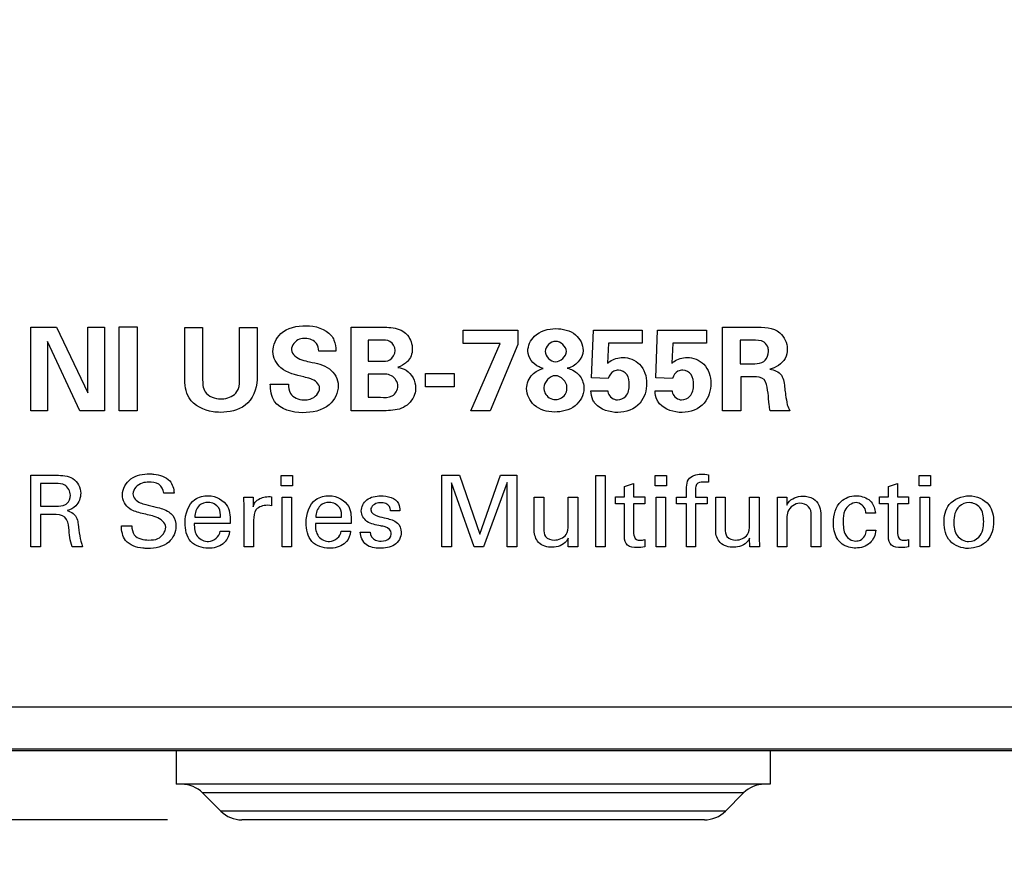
# Model space of a CAD drawing. Header units: inches. Extents: x 0 to 34, y 0 to 22.
# Tile 5 of 37: x 12.8 to 13.6, y 4.3 to 5. Entities that reach past the tile are written whole.
import ezdxf

# ---------------------------------------------------------------- set-up
doc = ezdxf.new("R2010")
doc.units = ezdxf.units.IN
doc.header["$LTSCALE"] = 1.87
doc.header["$MEASUREMENT"] = 0
doc.layers.get('0').update_dxf_attribs({"linetype": 'CONTINUOUS'})
doc.layers.add('02___PRT_ALL_AXES', color=7, linetype='CONTINUOUS')
doc.layers.add('DIMENSIONS', color=7, linetype='CONTINUOUS')
doc.styles.get("Standard").update_dxf_attribs({"font": 'txt', "width": 0.8})
doc.dimstyles.new('DIMSTYLE_1', dxfattribs={"dimtxt": 0.125, "dimasz": 0.18, "dimexe": 0.18, "dimexo": 0.0625, "dimgap": 0.09, "dimtad": 0, "dimtih": 1, "dimtoh": 1, "dimdec": 3, "dimzin": 4, "dimdsep": 46, "dimtxsty": 'STANDARD', "dimblk": '_FILLED', "dimblk1": '_FILLED', "dimblk2": '_FILLED', "dimcen": 0.09, "dimadec": 0, "dimazin": 0, "dimtp": 0.001, "dimtm": 0.001, "dimtfac": 1, "dimtdec": 3, "dimtofl": 0, "dimtmove": 0, "dimatfit": 3, "dimldrblk": '_FILLED', "dimfxl": 1, "dimtolj": 1, "dimtzin": 4, "dimarcsym": 0})

# ---------------------------------------------------------------- blocks, each defined once
blk = doc.blocks.new('_FILLED')
at = {"color": 0, "linetype": 'BYBLOCK'}
blk.add_solid([(0, 0), (-1, 0.1736), (-1, -0.1736)], dxfattribs=at)
blk = doc.blocks.new('*D7')
at = {"layer": 'DIMENSIONS', "color": 2, "linetype": 'CONTINUOUS'}
for p, q in [((12.63522, 5.71064), (11.2271, 5.71064)), ((11.3521, 5.71064), (11.3521, 5.15477)), ((11.3521, 4.3489), (11.3521, 4.90477)), ((12.89058, 4.3489), (11.2271, 4.3489))]:
    blk.add_line(p, q, dxfattribs=at)
at = {"layer": 'DIMENSIONS', "color": 2, "linetype": 'CONTINUOUS', "xscale": 0.18, "yscale": 0.18, "zscale": 0.18}
for p, rotation in [((11.3521, 5.71064), 90), ((11.3521, 4.3489), 270)]:
    blk.add_blockref('_FILLED', p, dxfattribs=dict(at, rotation=rotation))
at = {"layer": 'DIMENSIONS', "color": 2, "linetype": 'CONTINUOUS', "insert": (11.3521, 5.09227), "char_height": 0.125, "width": 1.525, "attachment_point": 2, "line_spacing_factor": 0.9}
blk.add_mtext('(1.362{\\Ftxt.shx;\\W1.000000;\\H0.125000; }[34.59])', dxfattribs=at)
blk = doc.blocks.new('*D8')
at = {"layer": 'DIMENSIONS', "color": 2, "linetype": 'CONTINUOUS'}
for p, q in [((13.96348, 4.70882), (13.96348, 2.76486)), ((12.39598, 4.6464), (12.39598, 2.76486)), ((12.39598, 2.88986), (12.03598, 2.88986)), ((13.96348, 2.88986), (14.32348, 2.88986))]:
    blk.add_line(p, q, dxfattribs=at)
at = {"layer": 'DIMENSIONS', "color": 2, "linetype": 'CONTINUOUS', "xscale": 0.18, "yscale": 0.18, "zscale": 0.18}
blk.add_blockref('_FILLED', (12.39598, 2.88986), dxfattribs=at)
at = {"layer": 'DIMENSIONS', "color": 2, "linetype": 'CONTINUOUS', "xscale": 0.18, "yscale": 0.18, "zscale": 0.18, "rotation": 180}
blk.add_blockref('_FILLED', (13.96348, 2.88986), dxfattribs=at)
at = {"layer": 'DIMENSIONS', "color": 2, "linetype": 'CONTINUOUS', "insert": (13.17973, 2.95236), "char_height": 0.125, "width": 1.325, "attachment_point": 2, "line_spacing_factor": 0.9}
blk.add_mtext('1.568{\\Ftxt.shx;\\W1.000000;\\H0.125000; }[39.81]', dxfattribs=at)

msp = doc.modelspace()

# ---------------------------------------------------------------- linework, layer by layer
at = {"color": 40, "linetype": 'CONTINUOUS'}
for p, q in [((12.77529, 4.69309), (12.77529, 4.76342)), ((12.77529, 4.76342), (12.79708, 4.76342)), ((12.79708, 4.76342), (12.82344, 4.70807)), ((12.82344, 4.70807), (12.82344, 4.76342)), ((12.82344, 4.76342), (12.83745, 4.76342)), ((12.83745, 4.76342), (12.83745, 4.69309)), ((12.84976, 4.69309), (12.84976, 4.76362)), ((12.84976, 4.76362), (12.86484, 4.76362)), ((12.86484, 4.76362), (12.86484, 4.69309)), ((12.90498, 4.72121), (12.90498, 4.76323)), ((12.90498, 4.76323), (12.92006, 4.76323)), ((12.92006, 4.76323), (12.92006, 4.72042)), ((12.95119, 4.72121), (12.95119, 4.76323)), ((12.95119, 4.76323), (12.96588, 4.76323)), ((12.96588, 4.76323), (12.96588, 4.71935)), ((13.04508, 4.69309), (13.04508, 4.76332)), ((13.04508, 4.76332), (13.07135, 4.76332)), ((13.13929, 4.74961), (13.13929, 4.7609)), ((13.13929, 4.7609), (13.18529, 4.7609)), ((13.18529, 4.7609), (13.18529, 4.74882)), ((13.2474, 4.72072), (13.24895, 4.7609)), ((13.24895, 4.7609), (13.2901, 4.7609)), ((13.2901, 4.7609), (13.2901, 4.7498)), ((13.30146, 4.72072), (13.30301, 4.7609)), ((13.30301, 4.7609), (13.34416, 4.7609)), ((13.34416, 4.7609), (13.34416, 4.7498)), ((13.35775, 4.69309), (13.35775, 4.76342)), ((13.35775, 4.76342), (13.38469, 4.76342)), ((12.78949, 4.75146), (12.78949, 4.69309)), ((12.81673, 4.69309), (12.78949, 4.75146)), ((13.05948, 4.75253), (13.05948, 4.73473)), ((13.06969, 4.75253), (13.05948, 4.75253)), ((13.17051, 4.74961), (13.13929, 4.74961)), ((13.1457, 4.69309), (13.17051, 4.74961)), ((13.2618, 4.7498), (13.26092, 4.73297)), ((13.2901, 4.7498), (13.2618, 4.7498)), ((13.31585, 4.7498), (13.31497, 4.73297)), ((13.34416, 4.7498), (13.31585, 4.7498)), ((13.37263, 4.75234), (13.37263, 4.73268)), ((13.38275, 4.75234), (13.37263, 4.75234)), ((13.03228, 4.74329), (13.01778, 4.74329)), ((13.18529, 4.74882), (13.16195, 4.69309)), ((13.05948, 4.73473), (13.06998, 4.73473)), ((13.37263, 4.73268), (13.38479, 4.73268)), ((13.10759, 4.71333), (13.10759, 4.72432)), ((13.10759, 4.72432), (13.13172, 4.72432)), ((13.13172, 4.72432), (13.13172, 4.71333)), ((13.05948, 4.72383), (13.05948, 4.70438)), ((13.06814, 4.72383), (13.05948, 4.72383)), ((13.26151, 4.72033), (13.2474, 4.72072)), ((13.31556, 4.72033), (13.30146, 4.72072)), ((13.37312, 4.72149), (13.37312, 4.69309)), ((13.38635, 4.72149), (13.37312, 4.72149)), ((12.97703, 4.71557), (12.99239, 4.71557)), ((13.13172, 4.71333), (13.10759, 4.71333)), ((13.24682, 4.70983), (13.26121, 4.70983)), ((13.30087, 4.70983), (13.31527, 4.70983)), ((13.05948, 4.70438), (13.06969, 4.70438)), ((12.78949, 4.69309), (12.77529, 4.69309)), ((12.83745, 4.69309), (12.81673, 4.69309)), ((12.86484, 4.69309), (12.84976, 4.69309)), ((13.07135, 4.69309), (13.04508, 4.69309)), ((13.16195, 4.69309), (13.1457, 4.69309)), ((13.37312, 4.69309), (13.35775, 4.69309)), ((13.41436, 4.69309), (13.39773, 4.69309)), ((12.77545, 4.57864), (12.77545, 4.63878)), ((12.77545, 4.63878), (12.79694, 4.63878)), ((12.98628, 4.63004), (12.98628, 4.63861)), ((12.98628, 4.63861), (12.99569, 4.63861)), ((12.99569, 4.63861), (12.99569, 4.63004)), ((13.12153, 4.57864), (13.12153, 4.63878)), ((13.12153, 4.63878), (13.13627, 4.63878)), ((13.13627, 4.63878), (13.15326, 4.58922)), ((13.15326, 4.58922), (13.17067, 4.63878)), ((13.17067, 4.63878), (13.18442, 4.63878)), ((13.18442, 4.63878), (13.18442, 4.57864)), ((13.25111, 4.57864), (13.25111, 4.63869)), ((13.25111, 4.63869), (13.25894, 4.63869)), ((13.25894, 4.63869), (13.25894, 4.57864)), ((13.30111, 4.63004), (13.30111, 4.63861)), ((13.30111, 4.63861), (13.31052, 4.63861)), ((13.31052, 4.63861), (13.31052, 4.63004)), ((13.34593, 4.63295), (13.34135, 4.63312)), ((13.34593, 4.63919), (13.34593, 4.63295)), ((13.52328, 4.63004), (13.52328, 4.63861)), ((13.52328, 4.63861), (13.53269, 4.63861)), ((13.53269, 4.63861), (13.53269, 4.63004)), ((12.78352, 4.63179), (12.78352, 4.61288)), ((12.79669, 4.63179), (12.78352, 4.63179)), ((12.99569, 4.63004), (12.98628, 4.63004)), ((13.12962, 4.63245), (13.12962, 4.57864)), ((13.1486, 4.57864), (13.12962, 4.63245)), ((13.17625, 4.63278), (13.15651, 4.57864)), ((13.17625, 4.57864), (13.17625, 4.63278)), ((13.27511, 4.62937), (13.28285, 4.63187)), ((13.27511, 4.62062), (13.27511, 4.62937)), ((13.28285, 4.63187), (13.28285, 4.62062)), ((13.31052, 4.63004), (13.30111, 4.63004)), ((13.32727, 4.62046), (13.32727, 4.62521)), ((13.33502, 4.62704), (13.33502, 4.62046)), ((13.49728, 4.62937), (13.50502, 4.63187)), ((13.49728, 4.62062), (13.49728, 4.62937)), ((13.50502, 4.63187), (13.50502, 4.62062)), ((13.53269, 4.63004), (13.52328, 4.63004)), ((12.89601, 4.62378), (12.88735, 4.62378)), ((12.95462, 4.62046), (12.96253, 4.62046)), ((12.95503, 4.61196), (12.95462, 4.62046)), ((12.96253, 4.62046), (12.9627, 4.61238)), ((12.97811, 4.62079), (12.97811, 4.61312)), ((12.98711, 4.57864), (12.98711, 4.62046)), ((12.98711, 4.62046), (12.99494, 4.62046)), ((12.99494, 4.62046), (12.99494, 4.57864)), ((13.1992, 4.59238), (13.1992, 4.62046)), ((13.1992, 4.62046), (13.20719, 4.62046)), ((13.20719, 4.62046), (13.20719, 4.59355)), ((13.22768, 4.59681), (13.22768, 4.62046)), ((13.22768, 4.62046), (13.23576, 4.62046)), ((13.23576, 4.62046), (13.23576, 4.58647)), ((13.2677, 4.61487), (13.2677, 4.62062)), ((13.2677, 4.62062), (13.27511, 4.62062)), ((13.28285, 4.62062), (13.29219, 4.62062)), ((13.29219, 4.62062), (13.29219, 4.61487)), ((13.30194, 4.57864), (13.30194, 4.62046)), ((13.30194, 4.62046), (13.30977, 4.62046)), ((13.30977, 4.62046), (13.30977, 4.57864)), ((13.31903, 4.61479), (13.31903, 4.62046)), ((13.31903, 4.62046), (13.32727, 4.62046)), ((13.33502, 4.62046), (13.34476, 4.62046)), ((13.34476, 4.62046), (13.34476, 4.61479)), ((13.35195, 4.59238), (13.35195, 4.62046)), ((13.35195, 4.62046), (13.35994, 4.62046)), ((13.35994, 4.62046), (13.35994, 4.59355)), ((13.38043, 4.59681), (13.38043, 4.62046)), ((13.38043, 4.62046), (13.38851, 4.62046)), ((13.38851, 4.62046), (13.38851, 4.58647)), ((13.40395, 4.61562), (13.40386, 4.62046)), ((13.40386, 4.62046), (13.41169, 4.62046)), ((13.41169, 4.62046), (13.41177, 4.61371)), ((13.48987, 4.61487), (13.48987, 4.62062)), ((13.48987, 4.62062), (13.49728, 4.62062)), ((13.50502, 4.62062), (13.51435, 4.62062)), ((13.51435, 4.62062), (13.51435, 4.61487)), ((13.52411, 4.57864), (13.52411, 4.62046)), ((13.52411, 4.62046), (13.53194, 4.62046)), ((13.53194, 4.62046), (13.53194, 4.57864)), ((12.78352, 4.61288), (12.79669, 4.61288)), ((12.95503, 4.57864), (12.95503, 4.61196)), ((12.97661, 4.61346), (12.97436, 4.61354)), ((12.97811, 4.61312), (12.97661, 4.61346)), ((13.0861, 4.60888), (13.07811, 4.60888)), ((13.27511, 4.61487), (13.2677, 4.61487)), ((13.27511, 4.58697), (13.27511, 4.61487)), ((13.28285, 4.61487), (13.28285, 4.58981)), ((13.29219, 4.61487), (13.28285, 4.61487)), ((13.32727, 4.61479), (13.31903, 4.61479)), ((13.32727, 4.57864), (13.32727, 4.61479)), ((13.33502, 4.61479), (13.33502, 4.57864)), ((13.34476, 4.61479), (13.33502, 4.61479)), ((13.40395, 4.57864), (13.40395, 4.61562)), ((13.49728, 4.61487), (13.48987, 4.61487)), ((13.49728, 4.58697), (13.49728, 4.61487)), ((13.50502, 4.61487), (13.50502, 4.58981)), ((13.51435, 4.61487), (13.50502, 4.61487)), ((12.78369, 4.6058), (12.78369, 4.57864)), ((12.79419, 4.6058), (12.78369, 4.6058)), ((12.91336, 4.60363), (12.9351, 4.60363)), ((12.96295, 4.60089), (12.96295, 4.57864)), ((13.01528, 4.60363), (13.03702, 4.60363)), ((13.41177, 4.60272), (13.41177, 4.57864)), ((13.43235, 4.57864), (13.43235, 4.60522)), ((13.44034, 4.60705), (13.44034, 4.57864)), ((13.48635, 4.60705), (13.47843, 4.60705)), ((12.8517, 4.59622), (12.86036, 4.59622)), ((12.94309, 4.59813), (12.91303, 4.59813)), ((12.93485, 4.59172), (12.94268, 4.59172)), ((13.04501, 4.59813), (13.01495, 4.59813)), ((13.03677, 4.59172), (13.0446, 4.59172)), ((13.47876, 4.59255), (13.48668, 4.59255)), ((13.05279, 4.59105), (13.06103, 4.59105)), ((13.22785, 4.57864), (13.22768, 4.58581)), ((13.23576, 4.58647), (13.23601, 4.57864)), ((13.29219, 4.58464), (13.29219, 4.57856)), ((13.3806, 4.57864), (13.38043, 4.58581)), ((13.38851, 4.58647), (13.38876, 4.57864)), ((13.51435, 4.58464), (13.51435, 4.57856)), ((12.78369, 4.57864), (12.77545, 4.57864)), ((12.81901, 4.57864), (12.8101, 4.57864)), ((12.96295, 4.57864), (12.95503, 4.57864)), ((12.99494, 4.57864), (12.98711, 4.57864)), ((13.12962, 4.57864), (13.12153, 4.57864)), ((13.15651, 4.57864), (13.1486, 4.57864)), ((13.18442, 4.57864), (13.17625, 4.57864)), ((13.23601, 4.57864), (13.22785, 4.57864)), ((13.25894, 4.57864), (13.25111, 4.57864)), ((13.30977, 4.57864), (13.30194, 4.57864)), ((13.33502, 4.57864), (13.32727, 4.57864)), ((13.38876, 4.57864), (13.3806, 4.57864)), ((13.41177, 4.57864), (13.40395, 4.57864)), ((13.44034, 4.57864), (13.43235, 4.57864)), ((13.53194, 4.57864), (13.52411, 4.57864))]:
    msp.add_line(p, q, dxfattribs=at)
at = {"color": 7, "linetype": 'CONTINUOUS'}
for p, q in [((12.69772, 4.4439), (18.89772, 4.4439)), ((12.69772, 4.40859), (18.89772, 4.40859)), ((12.69772, 4.40715), (18.89772, 4.40715)), ((12.9354, 4.35622), (12.92004, 4.37158)), ((13.3754, 4.37158), (12.92004, 4.37158)), ((13.36004, 4.35622), (13.3754, 4.37158)), ((13.36004, 4.35622), (12.9354, 4.35622)), ((13.34237, 4.3489), (12.95308, 4.3489))]:
    msp.add_line(p, q, dxfattribs=at)
for centre, start, end in [((12.90237, 4.3539), 44.99999, 90), ((13.39308, 4.3539), 90, 135.00001), ((12.95308, 4.3739), 224.99999, 270), ((13.34237, 4.3739), 270, 315.00001)]:
    msp.add_arc(centre, 0.025, start, end, dxfattribs=at)
at = {"color": 40, "linetype": 'CONTINUOUS'}
for points, knots in [([(12.97927, 4.7428), (12.97927, 4.74833), (12.98509, 4.76209), (12.99967, 4.76458), (13.00708, 4.76458)], [0, 0, 0, 0, 0.427368, 1, 1, 1, 1]), ([(13.07135, 4.76332), (13.07257, 4.76332), (13.07843, 4.76328), (13.08469, 4.76247), (13.08866, 4.76001)], [0, 0, 0, 0, 0.207826, 1, 1, 1, 1]), ([(13.08866, 4.76001), (13.09014, 4.75907), (13.09459, 4.7552), (13.09654, 4.74909), (13.09654, 4.74504)], [0, 0, 0, 0, 0.30235, 1, 1, 1, 1]), ([(13.19382, 4.74319), (13.19382, 4.74777), (13.19899, 4.75901), (13.21093, 4.76216), (13.21727, 4.76216)], [0, 0, 0, 0, 0.419312, 1, 1, 1, 1]), ([(13.21727, 4.76216), (13.22308, 4.76216), (13.23463, 4.75968), (13.24033, 4.74866), (13.24033, 4.74378)], [0, 0, 0, 0, 0.543478, 1, 1, 1, 1]), ([(13.00641, 4.75399), (13.0048, 4.75399), (12.99944, 4.75362), (12.99483, 4.74818), (12.99483, 4.74446)], [0, 0, 0, 0, 0.301145, 1, 1, 1, 1]), ([(13.01778, 4.74329), (13.01761, 4.74546), (13.01644, 4.75146), (13.00991, 4.75399), (13.00641, 4.75399)], [0, 0, 0, 0, 0.383391, 1, 1, 1, 1]), ([(13.02829, 4.75632), (13.02921, 4.75515), (13.03163, 4.75116), (13.03228, 4.7464), (13.03228, 4.74329)], [0, 0, 0, 0, 0.324134, 1, 1, 1, 1]), ([(13.08205, 4.74378), (13.08205, 4.74671), (13.07863, 4.75302), (13.0724, 4.75253), (13.06969, 4.75253)], [0, 0, 0, 0, 0.519928, 1, 1, 1, 1]), ([(13.39637, 4.7428), (13.39637, 4.74385), (13.39608, 4.74682), (13.39429, 4.74963), (13.39267, 4.75068)], [0, 0, 0, 0, 0.351143, 1, 1, 1, 1]), ([(13.00514, 4.72149), (12.99845, 4.72317), (12.98587, 4.72551), (12.97927, 4.73774), (12.97927, 4.7428)], [0, 0, 0, 0, 0.576644, 1, 1, 1, 1]), ([(12.99483, 4.74446), (12.99483, 4.74043), (13.00201, 4.73576), (13.00788, 4.7348), (13.0101, 4.73424)], [0, 0, 0, 0, 0.637237, 1, 1, 1, 1]), ([(13.06998, 4.73473), (13.07256, 4.73473), (13.07871, 4.73444), (13.08205, 4.74075), (13.08205, 4.74378)], [0, 0, 0, 0, 0.45983, 1, 1, 1, 1]), ([(13.20667, 4.7287), (13.2055, 4.72906), (13.19922, 4.73099), (13.19382, 4.73778), (13.19382, 4.74319)], [0, 0, 0, 0, 0.183756, 1, 1, 1, 1]), ([(13.39247, 4.73462), (13.39285, 4.7349), (13.39519, 4.73689), (13.39637, 4.7402), (13.39637, 4.7428)], [0, 0, 0, 0, 0.152031, 1, 1, 1, 1]), ([(13.41213, 4.74513), (13.41213, 4.74237), (13.41064, 4.734), (13.4025, 4.72935), (13.39744, 4.72792)], [0, 0, 0, 0, 0.344587, 1, 1, 1, 1]), ([(13.0101, 4.73424), (13.01582, 4.73287), (13.02748, 4.73111), (13.03422, 4.71959), (13.03422, 4.71429)], [0, 0, 0, 0, 0.525865, 1, 1, 1, 1]), ([(13.09246, 4.73453), (13.0922, 4.73422), (13.08985, 4.73217), (13.0871, 4.73045), (13.08448, 4.72977)], [0, 0, 0, 0, 0.130301, 1, 1, 1, 1]), ([(13.26092, 4.73297), (13.26153, 4.7335), (13.26499, 4.73658), (13.26993, 4.73784), (13.27376, 4.73784)], [0, 0, 0, 0, 0.173715, 1, 1, 1, 1]), ([(13.27376, 4.73784), (13.27883, 4.73784), (13.29025, 4.73356), (13.2938, 4.7219), (13.2938, 4.71624)], [0, 0, 0, 0, 0.472563, 1, 1, 1, 1]), ([(13.31497, 4.73297), (13.31558, 4.7335), (13.31904, 4.73658), (13.32399, 4.73784), (13.32782, 4.73784)], [0, 0, 0, 0, 0.173853, 1, 1, 1, 1]), ([(13.32782, 4.73784), (13.33289, 4.73784), (13.3443, 4.73356), (13.34786, 4.7219), (13.34786, 4.71624)], [0, 0, 0, 0, 0.472563, 1, 1, 1, 1]), ([(13.08438, 4.71382), (13.08438, 4.71725), (13.07949, 4.7248), (13.07177, 4.72383), (13.06814, 4.72383)], [0, 0, 0, 0, 0.486068, 1, 1, 1, 1]), ([(13.08448, 4.72956), (13.08687, 4.72913), (13.0947, 4.72676), (13.09936, 4.71802), (13.09936, 4.71245)], [0, 0, 0, 0, 0.302806, 1, 1, 1, 1]), ([(13.227, 4.72889), (13.22778, 4.72866), (13.23197, 4.72752), (13.23584, 4.72477), (13.23789, 4.72189)], [0, 0, 0, 0, 0.187385, 1, 1, 1, 1]), ([(13.27016, 4.72714), (13.26878, 4.72714), (13.26475, 4.72649), (13.26225, 4.72273), (13.26151, 4.72033)], [0, 0, 0, 0, 0.353285, 1, 1, 1, 1]), ([(13.27921, 4.71498), (13.27921, 4.71791), (13.27862, 4.72398), (13.27278, 4.72714), (13.27016, 4.72714)], [0, 0, 0, 0, 0.527321, 1, 1, 1, 1]), ([(13.32422, 4.72714), (13.32284, 4.72714), (13.31881, 4.72649), (13.3163, 4.72273), (13.31556, 4.72033)], [0, 0, 0, 0, 0.353299, 1, 1, 1, 1]), ([(13.33326, 4.71498), (13.33326, 4.71791), (13.33268, 4.72398), (13.32683, 4.72714), (13.32422, 4.72714)], [0, 0, 0, 0, 0.527321, 1, 1, 1, 1]), ([(13.39744, 4.72792), (13.4011, 4.72759), (13.40937, 4.72399), (13.40956, 4.71556), (13.41008, 4.71177)], [0, 0, 0, 0, 0.489737, 1, 1, 1, 1]), ([(12.92006, 4.72042), (12.92006, 4.71651), (12.92008, 4.70658), (12.93055, 4.70312), (12.93533, 4.70312)], [0, 0, 0, 0, 0.44958, 1, 1, 1, 1]), ([(12.96588, 4.71935), (12.96588, 4.71139), (12.95872, 4.69482), (12.94224, 4.69174), (12.93504, 4.69174)], [0, 0, 0, 0, 0.525319, 1, 1, 1, 1]), ([(12.94895, 4.70925), (12.94933, 4.7098), (12.95128, 4.71345), (12.95119, 4.71778), (12.95119, 4.72121)], [0, 0, 0, 0, 0.163912, 1, 1, 1, 1]), ([(13.01846, 4.71207), (13.01846, 4.7157), (13.01243, 4.72026), (13.0071, 4.72102), (13.00514, 4.72149)], [0, 0, 0, 0, 0.642917, 1, 1, 1, 1]), ([(13.2938, 4.71624), (13.2938, 4.71039), (13.29014, 4.69681), (13.27633, 4.69163), (13.26957, 4.69163)], [0, 0, 0, 0, 0.464186, 1, 1, 1, 1]), ([(13.34786, 4.71624), (13.34786, 4.71039), (13.3442, 4.69681), (13.33039, 4.69163), (13.32363, 4.69163)], [0, 0, 0, 0, 0.464186, 1, 1, 1, 1]), ([(13.39773, 4.69309), (13.39743, 4.69478), (13.39624, 4.70291), (13.39613, 4.71136), (13.39394, 4.71751)], [0, 0, 0, 0, 0.207555, 1, 1, 1, 1]), ([(12.93533, 4.70312), (12.9362, 4.70312), (12.94121, 4.70323), (12.94668, 4.70573), (12.94895, 4.70925)], [0, 0, 0, 0, 0.172158, 1, 1, 1, 1]), ([(13.00426, 4.69144), (12.99575, 4.69144), (12.97906, 4.6956), (12.9771, 4.71055), (12.97703, 4.71557)], [0, 0, 0, 0, 0.629181, 1, 1, 1, 1]), ([(12.99239, 4.71557), (12.99239, 4.71288), (12.99281, 4.70537), (13.00098, 4.70223), (13.00514, 4.70223)], [0, 0, 0, 0, 0.392494, 1, 1, 1, 1]), ([(13.03422, 4.71429), (13.03422, 4.70832), (13.02714, 4.69407), (13.01202, 4.69144), (13.00426, 4.69144)], [0, 0, 0, 0, 0.434914, 1, 1, 1, 1]), ([(13.00514, 4.70223), (13.007, 4.70223), (13.01281, 4.7025), (13.01846, 4.70806), (13.01846, 4.71207)], [0, 0, 0, 0, 0.317042, 1, 1, 1, 1]), ([(13.06969, 4.70438), (13.07303, 4.70438), (13.08028, 4.70345), (13.08438, 4.71064), (13.08438, 4.71382)], [0, 0, 0, 0, 0.51219, 1, 1, 1, 1]), ([(13.09936, 4.71245), (13.09936, 4.71053), (13.09849, 4.70378), (13.09335, 4.69806), (13.08905, 4.69591)], [0, 0, 0, 0, 0.285325, 1, 1, 1, 1]), ([(13.2161, 4.69202), (13.21016, 4.69202), (13.19829, 4.6952), (13.19276, 4.70664), (13.19276, 4.71177)], [0, 0, 0, 0, 0.536511, 1, 1, 1, 1]), ([(13.20725, 4.71254), (13.20725, 4.71102), (13.20797, 4.70584), (13.21356, 4.70242), (13.21708, 4.70242)], [0, 0, 0, 0, 0.302248, 1, 1, 1, 1]), ([(13.241, 4.71177), (13.241, 4.70632), (13.2345, 4.69449), (13.22217, 4.69202), (13.2161, 4.69202)], [0, 0, 0, 0, 0.47298, 1, 1, 1, 1]), ([(13.21708, 4.70242), (13.22051, 4.70242), (13.22606, 4.7059), (13.22671, 4.71111), (13.22671, 4.71275)], [0, 0, 0, 0, 0.677223, 1, 1, 1, 1]), ([(13.25061, 4.69902), (13.24983, 4.69996), (13.24764, 4.70321), (13.24692, 4.70718), (13.24682, 4.70983)], [0, 0, 0, 0, 0.315487, 1, 1, 1, 1]), ([(13.26121, 4.70983), (13.26117, 4.70921), (13.26176, 4.70537), (13.26598, 4.70223), (13.26919, 4.70223)], [0, 0, 0, 0, 0.16191, 1, 1, 1, 1]), ([(13.26919, 4.70223), (13.27172, 4.70223), (13.27801, 4.70491), (13.27921, 4.71158), (13.27921, 4.71498)], [0, 0, 0, 0, 0.42712, 1, 1, 1, 1]), ([(13.30466, 4.69902), (13.30388, 4.69996), (13.3017, 4.70321), (13.30097, 4.70718), (13.30087, 4.70983)], [0, 0, 0, 0, 0.315487, 1, 1, 1, 1]), ([(13.31527, 4.70983), (13.31523, 4.70921), (13.31582, 4.70537), (13.32003, 4.70223), (13.32325, 4.70223)], [0, 0, 0, 0, 0.16191, 1, 1, 1, 1]), ([(13.32325, 4.70223), (13.32578, 4.70223), (13.33207, 4.70491), (13.33326, 4.71158), (13.33326, 4.71498)], [0, 0, 0, 0, 0.42712, 1, 1, 1, 1]), ([(13.41008, 4.71177), (13.41031, 4.70999), (13.41094, 4.70544), (13.41154, 4.70086), (13.41222, 4.69815)], [0, 0, 0, 0, 0.391204, 1, 1, 1, 1]), ([(12.93504, 4.69174), (12.93298, 4.69174), (12.92322, 4.69224), (12.91272, 4.69726), (12.90858, 4.70389)], [0, 0, 0, 0, 0.20834, 1, 1, 1, 1]), ([(13.08905, 4.69591), (13.08467, 4.69364), (13.07836, 4.69319), (13.0724, 4.69309), (13.07135, 4.69309)], [0, 0, 0, 0, 0.824628, 1, 1, 1, 1]), ([(12.85254, 4.62237), (12.85254, 4.62744), (12.85879, 4.63823), (12.87002, 4.63995), (12.87544, 4.63995)], [0, 0, 0, 0, 0.483198, 1, 1, 1, 1]), ([(12.87544, 4.63995), (12.87665, 4.63995), (12.88263, 4.63967), (12.88908, 4.63758), (12.89234, 4.63404)], [0, 0, 0, 0, 0.201858, 1, 1, 1, 1]), ([(13.32727, 4.62521), (13.32727, 4.62643), (13.32728, 4.62979), (13.32783, 4.63337), (13.32902, 4.63519)], [0, 0, 0, 0, 0.360468, 1, 1, 1, 1]), ([(13.34135, 4.63312), (13.33939, 4.63312), (13.33508, 4.63238), (13.33502, 4.62844), (13.33502, 4.62704)], [0, 0, 0, 0, 0.582666, 1, 1, 1, 1]), ([(12.80868, 4.62203), (12.80868, 4.62529), (12.80533, 4.63174), (12.79914, 4.63179), (12.79669, 4.63179)], [0, 0, 0, 0, 0.570704, 1, 1, 1, 1]), ([(12.87468, 4.63295), (12.87281, 4.63295), (12.86699, 4.63276), (12.86136, 4.62717), (12.86136, 4.6232)], [0, 0, 0, 0, 0.321093, 1, 1, 1, 1]), ([(12.88735, 4.62378), (12.88719, 4.62663), (12.88377, 4.63259), (12.87754, 4.63295), (12.87468, 4.63295)], [0, 0, 0, 0, 0.498879, 1, 1, 1, 1]), ([(12.8046, 4.61421), (12.805, 4.61444), (12.80747, 4.61618), (12.80868, 4.61949), (12.80868, 4.62203)], [0, 0, 0, 0, 0.153811, 1, 1, 1, 1]), ([(12.86136, 4.6232), (12.86136, 4.61998), (12.86589, 4.61552), (12.87057, 4.61467), (12.87219, 4.61429)], [0, 0, 0, 0, 0.659753, 1, 1, 1, 1]), ([(12.92494, 4.62153), (12.93113, 4.62153), (12.94361, 4.61495), (12.94321, 4.60293), (12.94309, 4.59813)], [0, 0, 0, 0, 0.563357, 1, 1, 1, 1]), ([(12.9627, 4.61238), (12.96303, 4.61368), (12.96489, 4.61794), (12.96957, 4.62017), (12.97269, 4.62062)], [0, 0, 0, 0, 0.299748, 1, 1, 1, 1]), ([(13.02686, 4.62153), (13.03305, 4.62153), (13.04553, 4.61495), (13.04513, 4.60293), (13.04501, 4.59813)], [0, 0, 0, 0, 0.563357, 1, 1, 1, 1]), ([(13.05362, 4.6088), (13.05362, 4.61222), (13.05766, 4.62001), (13.06585, 4.62145), (13.06994, 4.62145)], [0, 0, 0, 0, 0.455133, 1, 1, 1, 1]), ([(13.41177, 4.61371), (13.41212, 4.61437), (13.41469, 4.61897), (13.42068, 4.62129), (13.42518, 4.62129)], [0, 0, 0, 0, 0.142188, 1, 1, 1, 1]), ([(13.42518, 4.62129), (13.42827, 4.62129), (13.4363, 4.61988), (13.44034, 4.61152), (13.44034, 4.60705)], [0, 0, 0, 0, 0.408472, 1, 1, 1, 1]), ([(13.45103, 4.59896), (13.45103, 4.60527), (13.45398, 4.61754), (13.46553, 4.62153), (13.47002, 4.62153)], [0, 0, 0, 0, 0.583899, 1, 1, 1, 1]), ([(13.47002, 4.62153), (13.4709, 4.62153), (13.47552, 4.62126), (13.48041, 4.61928), (13.48285, 4.61638)], [0, 0, 0, 0, 0.187941, 1, 1, 1, 1]), ([(13.54411, 4.59904), (13.54411, 4.6043), (13.54659, 4.61672), (13.55924, 4.62153), (13.56535, 4.62153)], [0, 0, 0, 0, 0.462566, 1, 1, 1, 1]), ([(13.56535, 4.62153), (13.57142, 4.62153), (13.58367, 4.61649), (13.58584, 4.60455), (13.58584, 4.59963)], [0, 0, 0, 0, 0.552161, 1, 1, 1, 1]), ([(12.8061, 4.60912), (12.80954, 4.60823), (12.8145, 4.60441), (12.81508, 4.59916), (12.81526, 4.59755)], [0, 0, 0, 0, 0.68655, 1, 1, 1, 1]), ([(12.87511, 4.60522), (12.87311, 4.60571), (12.86759, 4.6071), (12.86182, 4.60848), (12.85878, 4.61055)], [0, 0, 0, 0, 0.358528, 1, 1, 1, 1]), ([(12.87219, 4.61429), (12.87505, 4.61356), (12.8816, 4.61188), (12.88838, 4.6101), (12.89159, 4.60797)], [0, 0, 0, 0, 0.433627, 1, 1, 1, 1]), ([(12.92477, 4.61596), (12.9221, 4.61596), (12.91553, 4.6139), (12.91342, 4.60709), (12.91336, 4.60363)], [0, 0, 0, 0, 0.435765, 1, 1, 1, 1]), ([(12.9351, 4.60363), (12.93515, 4.60623), (12.93474, 4.6127), (12.92809, 4.61596), (12.92477, 4.61596)], [0, 0, 0, 0, 0.439108, 1, 1, 1, 1]), ([(12.97436, 4.61354), (12.97107, 4.61354), (12.96361, 4.61133), (12.96295, 4.60398), (12.96295, 4.60089)], [0, 0, 0, 0, 0.515118, 1, 1, 1, 1]), ([(13.02669, 4.61596), (13.02402, 4.61596), (13.01745, 4.6139), (13.01534, 4.60709), (13.01528, 4.60363)], [0, 0, 0, 0, 0.435731, 1, 1, 1, 1]), ([(13.03702, 4.60363), (13.03707, 4.60623), (13.03666, 4.6127), (13.03001, 4.61596), (13.02669, 4.61596)], [0, 0, 0, 0, 0.439112, 1, 1, 1, 1]), ([(13.06969, 4.5963), (13.06582, 4.59719), (13.05809, 4.59795), (13.05362, 4.60547), (13.05362, 4.6088)], [0, 0, 0, 0, 0.543898, 1, 1, 1, 1]), ([(13.07002, 4.61571), (13.06942, 4.61571), (13.06592, 4.61569), (13.06153, 4.61268), (13.06153, 4.6097)], [0, 0, 0, 0, 0.169625, 1, 1, 1, 1]), ([(13.07811, 4.60888), (13.07816, 4.61015), (13.07762, 4.61444), (13.07267, 4.61571), (13.07002, 4.61571)], [0, 0, 0, 0, 0.324411, 1, 1, 1, 1]), ([(13.42269, 4.61521), (13.41862, 4.61521), (13.41232, 4.61061), (13.41177, 4.60458), (13.41177, 4.60272)], [0, 0, 0, 0, 0.686507, 1, 1, 1, 1]), ([(13.4701, 4.61579), (13.46624, 4.61579), (13.45927, 4.61027), (13.45927, 4.6031), (13.45927, 4.60005)], [0, 0, 0, 0, 0.558779, 1, 1, 1, 1]), ([(13.47843, 4.60705), (13.47837, 4.60777), (13.47804, 4.61194), (13.47356, 4.61579), (13.4701, 4.61579)], [0, 0, 0, 0, 0.174632, 1, 1, 1, 1]), ([(13.56535, 4.61579), (13.56235, 4.61579), (13.5543, 4.61284), (13.55228, 4.60416), (13.55228, 4.59955)], [0, 0, 0, 0, 0.394287, 1, 1, 1, 1]), ([(13.57751, 4.59988), (13.57751, 4.60399), (13.57641, 4.61223), (13.56859, 4.61579), (13.56535, 4.61579)], [0, 0, 0, 0, 0.558994, 1, 1, 1, 1]), ([(12.80735, 4.59455), (12.80699, 4.59768), (12.80567, 4.60551), (12.79761, 4.6058), (12.79419, 4.6058)], [0, 0, 0, 0, 0.479489, 1, 1, 1, 1]), ([(12.88893, 4.59506), (12.88893, 4.59901), (12.8826, 4.60381), (12.87702, 4.60474), (12.87511, 4.60522)], [0, 0, 0, 0, 0.667394, 1, 1, 1, 1]), ([(12.89159, 4.60797), (12.89285, 4.60714), (12.89634, 4.60397), (12.89759, 4.59908), (12.89759, 4.59597)], [0, 0, 0, 0, 0.325619, 1, 1, 1, 1]), ([(13.06745, 4.60437), (13.06982, 4.60381), (13.07541, 4.60243), (13.08152, 4.60097), (13.08402, 4.59864)], [0, 0, 0, 0, 0.416387, 1, 1, 1, 1]), ([(13.45927, 4.60005), (13.45927, 4.59615), (13.45918, 4.58841), (13.46644, 4.58347), (13.46969, 4.58347)], [0, 0, 0, 0, 0.545128, 1, 1, 1, 1]), ([(12.86036, 4.59622), (12.86047, 4.59362), (12.8618, 4.58588), (12.87048, 4.58431), (12.87485, 4.58431)], [0, 0, 0, 0, 0.373065, 1, 1, 1, 1]), ([(12.89759, 4.59597), (12.89759, 4.59107), (12.89226, 4.57942), (12.88, 4.57723), (12.87386, 4.57723)], [0, 0, 0, 0, 0.443277, 1, 1, 1, 1]), ([(12.87485, 4.58431), (12.87738, 4.58431), (12.88393, 4.58468), (12.88893, 4.5912), (12.88893, 4.59506)], [0, 0, 0, 0, 0.395891, 1, 1, 1, 1]), ([(12.92469, 4.5774), (12.91945, 4.5774), (12.90745, 4.58122), (12.90528, 4.59334), (12.90528, 4.5988)], [0, 0, 0, 0, 0.489776, 1, 1, 1, 1]), ([(12.91303, 4.59813), (12.91296, 4.59443), (12.91383, 4.58643), (12.92161, 4.58305), (12.92502, 4.58305)], [0, 0, 0, 0, 0.521252, 1, 1, 1, 1]), ([(13.02661, 4.5774), (13.02137, 4.5774), (13.00937, 4.58122), (13.00721, 4.59334), (13.00721, 4.5988)], [0, 0, 0, 0, 0.489776, 1, 1, 1, 1]), ([(13.01495, 4.59813), (13.01488, 4.59443), (13.01575, 4.58643), (13.02353, 4.58305), (13.02694, 4.58305)], [0, 0, 0, 0, 0.52124, 1, 1, 1, 1]), ([(13.07885, 4.59005), (13.07885, 4.59249), (13.07466, 4.5955), (13.07105, 4.59599), (13.06969, 4.5963)], [0, 0, 0, 0, 0.635895, 1, 1, 1, 1]), ([(13.21435, 4.57822), (13.21031, 4.57822), (13.20167, 4.58032), (13.1992, 4.58877), (13.1992, 4.59238)], [0, 0, 0, 0, 0.528331, 1, 1, 1, 1]), ([(13.20719, 4.59355), (13.20719, 4.59144), (13.20771, 4.58603), (13.21341, 4.58431), (13.2161, 4.58431)], [0, 0, 0, 0, 0.439237, 1, 1, 1, 1]), ([(13.3671, 4.57822), (13.36306, 4.57822), (13.35442, 4.58032), (13.35195, 4.58877), (13.35195, 4.59238)], [0, 0, 0, 0, 0.528317, 1, 1, 1, 1]), ([(13.35994, 4.59355), (13.35994, 4.59144), (13.36046, 4.58603), (13.36616, 4.58431), (13.36885, 4.58431)], [0, 0, 0, 0, 0.439217, 1, 1, 1, 1]), ([(13.45603, 4.58297), (13.45536, 4.58376), (13.45197, 4.58832), (13.45103, 4.59435), (13.45103, 4.59896)], [0, 0, 0, 0, 0.183503, 1, 1, 1, 1]), ([(13.46969, 4.58347), (13.47112, 4.58347), (13.47592, 4.58413), (13.47864, 4.58936), (13.47876, 4.59255)], [0, 0, 0, 0, 0.309625, 1, 1, 1, 1]), ([(13.48668, 4.59255), (13.48644, 4.5887), (13.48289, 4.58024), (13.47408, 4.57756), (13.46977, 4.57756)], [0, 0, 0, 0, 0.472537, 1, 1, 1, 1]), ([(13.56469, 4.57723), (13.55912, 4.57723), (13.547, 4.58148), (13.54411, 4.59361), (13.54411, 4.59904)], [0, 0, 0, 0, 0.506093, 1, 1, 1, 1]), ([(13.55228, 4.59955), (13.55228, 4.5956), (13.5533, 4.58737), (13.56123, 4.58305), (13.56485, 4.58305)], [0, 0, 0, 0, 0.521355, 1, 1, 1, 1]), ([(13.58584, 4.59963), (13.58584, 4.59408), (13.5828, 4.58172), (13.57043, 4.57723), (13.56469, 4.57723)], [0, 0, 0, 0, 0.491076, 1, 1, 1, 1]), ([(13.56485, 4.58305), (13.56795, 4.58305), (13.57603, 4.5866), (13.57751, 4.5953), (13.57751, 4.59988)], [0, 0, 0, 0, 0.403682, 1, 1, 1, 1]), ([(12.87386, 4.57723), (12.87246, 4.57723), (12.86586, 4.57753), (12.85847, 4.57988), (12.8552, 4.58406)], [0, 0, 0, 0, 0.208283, 1, 1, 1, 1]), ([(13.06911, 4.57748), (13.06519, 4.57748), (13.05655, 4.57861), (13.05275, 4.58717), (13.05279, 4.59105)], [0, 0, 0, 0, 0.502115, 1, 1, 1, 1]), ([(13.06103, 4.59105), (13.06096, 4.58832), (13.06419, 4.58368), (13.06863, 4.58347), (13.07019, 4.58347)], [0, 0, 0, 0, 0.635643, 1, 1, 1, 1]), ([(13.22768, 4.58581), (13.22725, 4.58497), (13.22471, 4.58032), (13.21867, 4.57822), (13.21435, 4.57822)], [0, 0, 0, 0, 0.178616, 1, 1, 1, 1]), ([(13.28569, 4.57806), (13.28296, 4.57806), (13.27675, 4.57835), (13.27511, 4.58448), (13.27511, 4.58697)], [0, 0, 0, 0, 0.522827, 1, 1, 1, 1]), ([(13.28285, 4.58981), (13.28285, 4.58796), (13.2841, 4.58435), (13.28734, 4.58422), (13.28843, 4.58422)], [0, 0, 0, 0, 0.628058, 1, 1, 1, 1]), ([(13.38043, 4.58581), (13.38, 4.58497), (13.37746, 4.58032), (13.37142, 4.57822), (13.3671, 4.57822)], [0, 0, 0, 0, 0.178603, 1, 1, 1, 1]), ([(13.50786, 4.57806), (13.50512, 4.57806), (13.49892, 4.57835), (13.49728, 4.58448), (13.49728, 4.58697)], [0, 0, 0, 0, 0.522827, 1, 1, 1, 1]), ([(13.50502, 4.58981), (13.50502, 4.58796), (13.50627, 4.58435), (13.50951, 4.58422), (13.5106, 4.58422)], [0, 0, 0, 0, 0.628058, 1, 1, 1, 1]), ([(12.9391, 4.58297), (12.93854, 4.58234), (12.93473, 4.57871), (12.92907, 4.5774), (12.92469, 4.5774)], [0, 0, 0, 0, 0.161831, 1, 1, 1, 1]), ([(13.04102, 4.58297), (13.04046, 4.58234), (13.03665, 4.57871), (13.03099, 4.5774), (13.02661, 4.5774)], [0, 0, 0, 0, 0.161869, 1, 1, 1, 1]), ([(13.46977, 4.57756), (13.46886, 4.57756), (13.46392, 4.57785), (13.45877, 4.57997), (13.45603, 4.58297)], [0, 0, 0, 0, 0.182717, 1, 1, 1, 1])]:
    msp.add_open_spline(points, degree=3, knots=knots, dxfattribs=at)
for points in [[(13.00708, 4.76458), (13.01467, 4.76458), (13.02357, 4.76226), (13.02829, 4.75632)], [(13.38469, 4.76342), (13.39197, 4.76351), (13.40048, 4.7634), (13.406, 4.75866)], [(13.406, 4.75866), (13.40974, 4.75542), (13.41213, 4.75008), (13.41213, 4.74513)], [(13.21717, 4.75146), (13.21309, 4.75146), (13.20832, 4.74707), (13.20832, 4.74299)], [(13.22622, 4.74299), (13.22622, 4.74712), (13.2213, 4.75146), (13.21717, 4.75146)], [(13.39267, 4.75068), (13.38993, 4.75262), (13.3861, 4.75234), (13.38275, 4.75234)], [(13.09654, 4.74504), (13.09654, 4.74128), (13.09523, 4.73707), (13.09246, 4.73453)], [(13.20832, 4.74299), (13.20832, 4.73887), (13.21295, 4.73424), (13.21708, 4.73424)], [(13.21708, 4.73424), (13.2213, 4.73424), (13.22622, 4.73877), (13.22622, 4.74299)], [(13.24033, 4.74378), (13.24033, 4.73712), (13.23358, 4.72991), (13.227, 4.72889)], [(13.38479, 4.73268), (13.38743, 4.73268), (13.39041, 4.73297), (13.39247, 4.73462)], [(13.19772, 4.72364), (13.20017, 4.72602), (13.20343, 4.72757), (13.20667, 4.7287)], [(12.90858, 4.70389), (12.90542, 4.70887), (12.90498, 4.71531), (12.90498, 4.72121)], [(13.19276, 4.71177), (13.19276, 4.71606), (13.19463, 4.72066), (13.19772, 4.72364)], [(13.21698, 4.72257), (13.21232, 4.72257), (13.20725, 4.7172), (13.20725, 4.71254)], [(13.22671, 4.71275), (13.22671, 4.71735), (13.22158, 4.72257), (13.21698, 4.72257)], [(13.23789, 4.72189), (13.23992, 4.719), (13.241, 4.7153), (13.241, 4.71177)], [(13.39394, 4.71751), (13.39301, 4.72021), (13.38921, 4.72149), (13.38635, 4.72149)], [(13.26957, 4.69163), (13.26279, 4.69163), (13.25498, 4.69383), (13.25061, 4.69902)], [(13.32363, 4.69163), (13.31685, 4.69163), (13.30904, 4.69383), (13.30466, 4.69902)], [(13.41222, 4.69815), (13.41267, 4.69637), (13.41335, 4.69461), (13.41436, 4.69309)], [(12.79694, 4.63878), (12.80164, 4.63878), (12.80681, 4.63849), (12.81076, 4.63595)], [(12.81076, 4.63595), (12.81469, 4.63347), (12.81743, 4.62835), (12.81743, 4.6237)], [(12.89234, 4.63404), (12.89478, 4.63135), (12.89577, 4.62741), (12.89601, 4.62378)], [(13.32902, 4.63519), (13.33112, 4.63838), (13.3357, 4.63977), (13.33952, 4.63977)], [(13.33952, 4.63977), (13.34167, 4.63977), (13.34381, 4.63952), (13.34593, 4.63919)], [(12.81743, 4.6237), (12.81743, 4.61988), (12.81588, 4.61575), (12.81318, 4.61304)], [(12.85878, 4.61055), (12.85509, 4.61304), (12.85254, 4.61791), (12.85254, 4.62237)], [(12.90528, 4.5988), (12.90528, 4.6059), (12.9077, 4.61439), (12.91352, 4.61845)], [(12.91352, 4.61845), (12.91674, 4.62073), (12.921, 4.62153), (12.92494, 4.62153)], [(12.97269, 4.62062), (12.97448, 4.62087), (12.9763, 4.6209), (12.97811, 4.62079)], [(13.00721, 4.5988), (13.00721, 4.6059), (13.00962, 4.61439), (13.01545, 4.61845)], [(13.01545, 4.61845), (13.01866, 4.62073), (13.02292, 4.62153), (13.02686, 4.62153)], [(13.06994, 4.62145), (13.07542, 4.62145), (13.08258, 4.61985), (13.08502, 4.61495)], [(12.79669, 4.61288), (12.79936, 4.61288), (12.8023, 4.61285), (12.8046, 4.61421)], [(12.81318, 4.61304), (12.81127, 4.61114), (12.8087, 4.60983), (12.8061, 4.60912)], [(13.06153, 4.6097), (13.06153, 4.60705), (13.06488, 4.60506), (13.06745, 4.60437)], [(13.08502, 4.61495), (13.08589, 4.61309), (13.0861, 4.61093), (13.0861, 4.60888)], [(13.4301, 4.61238), (13.42819, 4.6142), (13.42533, 4.61521), (13.42269, 4.61521)], [(13.43235, 4.60522), (13.43235, 4.60772), (13.43187, 4.61061), (13.4301, 4.61238)], [(13.48285, 4.61638), (13.48501, 4.61386), (13.4861, 4.61036), (13.48635, 4.60705)], [(12.8101, 4.57864), (12.8084, 4.58375), (12.80803, 4.58922), (12.80735, 4.59455)], [(12.81526, 4.59755), (12.81601, 4.59117), (12.81688, 4.58471), (12.81901, 4.57864)], [(12.8552, 4.58406), (12.85262, 4.58739), (12.8517, 4.592), (12.8517, 4.59622)], [(12.92502, 4.58305), (12.92939, 4.58305), (12.93436, 4.58738), (12.93485, 4.59172)], [(12.94268, 4.59172), (12.9423, 4.58859), (12.94123, 4.58529), (12.9391, 4.58297)], [(13.02694, 4.58305), (13.03131, 4.58305), (13.03629, 4.58738), (13.03677, 4.59172)], [(13.0446, 4.59172), (13.04422, 4.58859), (13.04315, 4.58529), (13.04102, 4.58297)], [(13.08402, 4.59864), (13.08606, 4.59673), (13.08718, 4.59368), (13.08718, 4.59089)], [(13.22593, 4.58897), (13.22746, 4.59116), (13.22768, 4.59413), (13.22768, 4.59681)], [(13.37868, 4.58897), (13.38021, 4.59116), (13.38043, 4.59413), (13.38043, 4.59681)], [(13.07019, 4.58347), (13.0728, 4.58347), (13.0759, 4.58411), (13.07752, 4.58614)], [(13.07752, 4.58614), (13.07837, 4.58723), (13.07885, 4.58868), (13.07885, 4.59005)], [(13.08718, 4.59089), (13.08718, 4.58689), (13.08492, 4.58242), (13.08152, 4.58031)], [(13.2161, 4.58431), (13.21973, 4.58431), (13.2239, 4.58596), (13.22593, 4.58897)], [(13.28843, 4.58422), (13.28969, 4.58422), (13.29096, 4.58434), (13.29219, 4.58464)], [(13.36885, 4.58431), (13.37248, 4.58431), (13.37665, 4.58596), (13.37868, 4.58897)], [(13.5106, 4.58422), (13.51186, 4.58422), (13.51313, 4.58434), (13.51435, 4.58464)], [(13.08152, 4.58031), (13.0779, 4.57809), (13.07335, 4.57748), (13.06911, 4.57748)], [(13.29219, 4.57856), (13.29005, 4.57818), (13.28786, 4.57806), (13.28569, 4.57806)], [(13.51435, 4.57856), (13.51222, 4.57818), (13.51003, 4.57806), (13.50786, 4.57806)]]:
    msp.add_open_spline(points, degree=3, dxfattribs=at)
at = {"layer": '02___PRT_ALL_AXES', "color": 7, "linetype": 'CONTINUOUS'}
for p, q in [((12.89772, 4.40715), (12.89772, 4.3789)), ((13.39772, 4.40715), (13.39772, 4.3789)), ((13.39772, 4.3789), (12.89772, 4.3789))]:
    msp.add_line(p, q, dxfattribs=at)

# ---------------------------------------------------------------- dimensions: what is measured, and where the dimension line sits
at = {"layer": 'DIMENSIONS', "color": 2, "linetype": 'CONTINUOUS'}
dim = msp.add_linear_dim(base=(11.3521, 4.3489), p1=(12.63522, 5.71064), p2=(12.89058, 4.3489), angle=270, text='(<>)', dimstyle='DIMSTYLE_1', dxfattribs=at)
dim.commit()
dim.dimension.update_dxf_attribs({"geometry": '*D7', "text_midpoint": (11.2521, 5.02977), "dimtype": 160})
dim = msp.add_linear_dim(base=(12.395977, 2.889861), p1=(13.963478, 4.708824), p2=(12.395977, 4.646399), angle=180, dimstyle='DIMSTYLE_1', dxfattribs=at)
dim.commit()
dim.dimension.update_dxf_attribs({"geometry": '*D8', "text_midpoint": (13.029727, 2.889861), "dimtype": 160})

doc.saveas('drawing.dxf')
